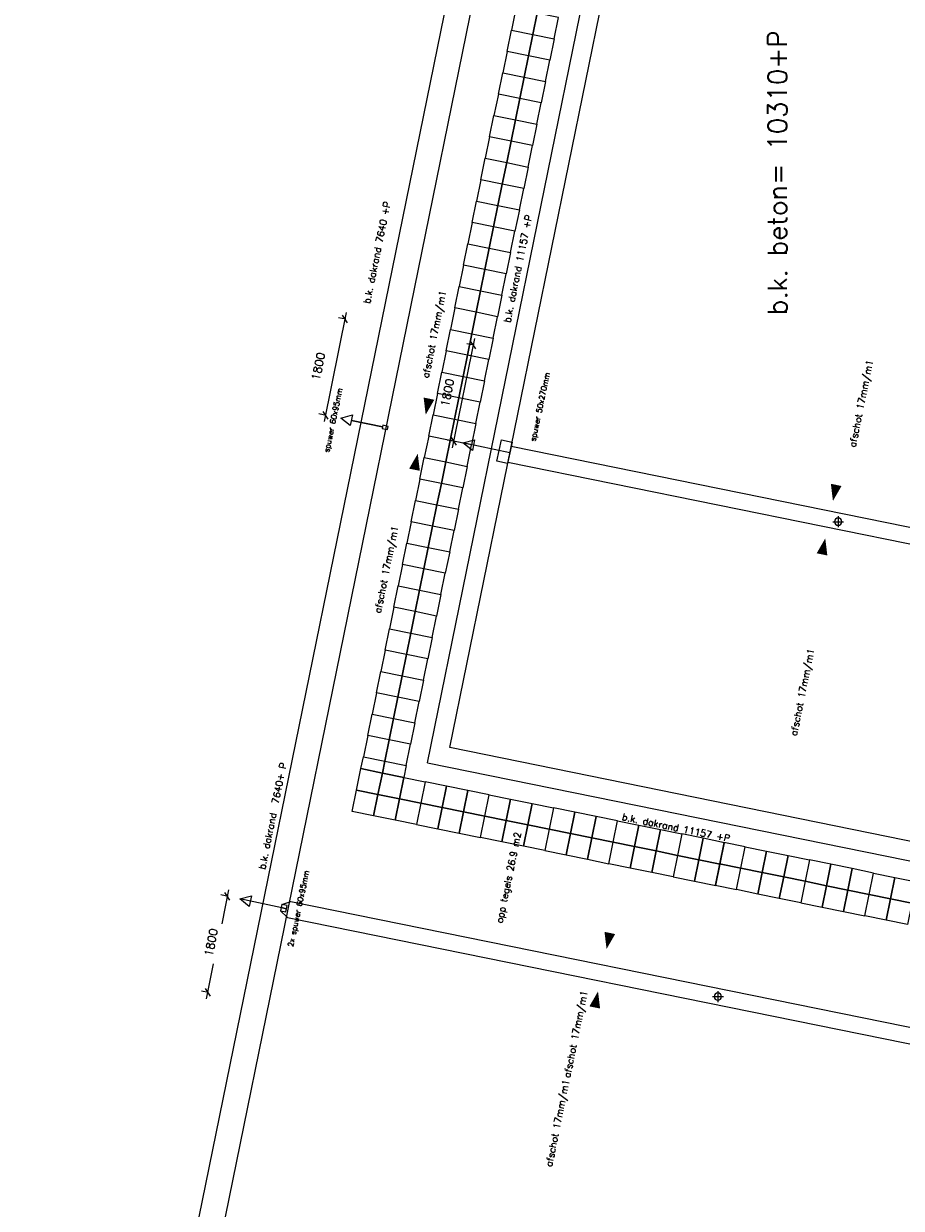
# Model space of a CAD drawing. Extents: x -101594 to 410648, y -2831 to 169921.
# Tile 14 of 31: x 7296 to 23380, y 14954 to 36671. Entities that reach past the tile are written whole.
import ezdxf
from ezdxf.enums import TextEntityAlignment as Align

# ---------------------------------------------------------------- set-up
doc = ezdxf.new("R2010")
doc.units = 0
doc.header["$LTSCALE"] = 50
doc.header["$MEASUREMENT"] = 0
doc.header["$PDSIZE"] = -1
doc.layers.get('0').update_dxf_attribs({"linetype": 'CONTINUOUS'})
doc.layers.get('DEFPOINTS').update_dxf_attribs({"linetype": 'CONTINUOUS'})
for name, color, linetype in [('A--01A1_ACEER', 1, 'CONTINUOUS'), ('A--L21A2_BUITENWAND', 2, 'CONTINUOUS'), ('A--L22A1_BINNENWAND', 1, 'CONTINUOUS'), ('A--L27-A2-_DAKEN', 2, 'CONTINUOUS'), ('A--L27A1_DAKEN', 1, 'CONTINUOUS'), ('A--L52--', 7, 'CONTINUOUS'), ('A--L52--_F123-', 7, 'CONTINUOUS'), ('A--M1$A-_F123-', 1, 'CONTINUOUS'), ('A--T$1A-25_TEKST', 2, 'CONTINUOUS'), ('A--T01A-25_TEKST', 2, 'CONTINUOUS'), ('A--T01A-35_TEKST', 3, 'CONTINUOUS')]:
    doc.layers.add(name, color=color, linetype=linetype)
doc.styles.add('ALFA-0_25', font='ROMANS')
doc.styles.add('B-01', font='SIMPLEX.SHX', dxfattribs={"width": 0.8, "height": 4.5})
doc.styles.add('HIEMSTRA', font='romans.shx')
doc.dimstyles.new('STANDARD$0', dxfattribs={"dimscale": 50, "dimtxt": 2.5, "dimasz": 2, "dimexe": 2, "dimexo": 0, "dimgap": 2, "dimtad": 1, "dimdec": 0, "dimzin": 0, "dimdsep": 46, "dimtxsty": 'ALFA-0_25', "dimblk1": 'OBLIQUE', "dimblk2": 'OBLIQUE', "dimsah": 1, "dimcen": -3, "dimdle": 2, "dimclrd": 1, "dimclre": 1, "dimclrt": 2, "dimadec": 0, "dimazin": 0, "dimtfac": 0.666667, "dimtofl": 0, "dimtmove": 2, "dimatfit": 3, "dimldrblk": 'OBLIQUE', "dimfxl": 1, "dimtvp": 0.833333, "dimtolj": 1, "dimtzin": 0, "dimarcsym": 0})

# ---------------------------------------------------------------- blocks, each defined once
blk = doc.blocks.new('_OBLIQUE')
at = {"color": 0, "linetype": 'ByBlock'}
blk.add_line((-0.5, -0.5), (0.5, 0.5), dxfattribs=at)
blk = doc.blocks.new('*D136')
at = {"color": 1, "linetype": 'ByBlock', "transparency": 16777216}
for p, q in [((15558, 30897), (15151, 28898)), ((15550, 30776), (15417, 30803)), ((15190, 29012), (15057, 29039))]:
    blk.add_line(p, q, dxfattribs=at)
at = {"layer": 'DEFPOINTS', "color": 0, "linetype": 'ByBlock', "transparency": 16777216}
for p in [(15550, 30776), (15175, 29015), (15190, 29012)]:
    blk.add_point(p, dxfattribs=at)
at = {"color": 1, "linetype": 'ByBlock', "transparency": 16777216, "xscale": 120, "yscale": 120, "zscale": 120}
for p, rotation in [((15534, 30779), 78.48629033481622), ((15175, 29015), 258.4862903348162)]:
    blk.add_blockref('_OBLIQUE', p, dxfattribs=dict(at, rotation=rotation))
at = {"color": 2, "linetype": 'ByBlock', "transparency": 16777216, "insert": (15061, 29907), "char_height": 150, "attachment_point": 5, "rotation": 78.4863, "style": 'ALFA-0_25'}
blk.add_mtext('\\A1;1800', dxfattribs=at)
blk = doc.blocks.new('*D139')
at = {"color": 1, "linetype": 'ByBlock', "transparency": 16777216}
for p, q in [((13209, 31375), (12802, 29376)), ((13201, 31254), (13068, 31281)), ((12842, 29490), (12708, 29518))]:
    blk.add_line(p, q, dxfattribs=at)
at = {"layer": 'DEFPOINTS', "color": 0, "linetype": 'ByBlock', "transparency": 16777216}
for p in [(13201, 31254), (12826, 29494), (12842, 29490)]:
    blk.add_point(p, dxfattribs=at)
at = {"color": 1, "linetype": 'ByBlock', "transparency": 16777216, "xscale": 120, "yscale": 120, "zscale": 120}
for p, rotation in [((13185, 31257), 78.48629033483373), ((12826, 29494), 258.4862903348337)]:
    blk.add_blockref('_OBLIQUE', p, dxfattribs=dict(at, rotation=rotation))
at = {"color": 2, "linetype": 'ByBlock', "transparency": 16777216, "insert": (12696, 30389), "char_height": 150, "attachment_point": 5, "rotation": 78.4863, "style": 'ALFA-0_25'}
blk.add_mtext('\\A1;1800', dxfattribs=at)
blk = doc.blocks.new('S050003-')
at = {"layer": 'A--L52--_F123-', "color": 1, "linetype": 'Continuous'}
for points in [[(0, 0), (2, 0)], [(1, 1), (1, -1)]]:
    blk.add_lwpolyline(points, dxfattribs=at)
blk.add_lwpolyline([(0.33, 0, 1), (1.67, 0, 1)], format="xyb", close=True, dxfattribs=at)
blk = doc.blocks.new('*D392')
at = {"layer": 'A--M1$A-_F123-', "color": 1, "lineweight": -2, "transparency": 16777216}
for p, q in [((11044, 20672), (10911, 20699)), ((11052, 20793), (10925, 20169)), ((10645, 18794), (10776, 19437)), ((10685, 18908), (10552, 18935))]:
    blk.add_line(p, q, dxfattribs=at)
at = {"layer": 'DEFPOINTS', "color": 0, "transparency": 16777216}
for p in [(11044, 20672), (10669, 18911), (10685, 18908)]:
    blk.add_point(p, dxfattribs=at)
at = {"layer": 'A--M1$A-_F123-', "color": 1, "lineweight": -2, "transparency": 16777216, "xscale": 120, "yscale": 120, "zscale": 120}
for p, rotation in [((11028, 20675), 78.48629033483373), ((10669, 18911), 258.4862903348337)]:
    blk.add_blockref('_OBLIQUE', p, dxfattribs=dict(at, rotation=rotation))
at = {"layer": 'A--M1$A-_F123-', "color": 2, "transparency": 16777216, "insert": (10730, 19828), "char_height": 150, "attachment_point": 5, "rotation": 78.4863, "style": 'ALFA-0_25'}
blk.add_mtext('\\A1;1800', dxfattribs=at)

msp = doc.modelspace()

# ---------------------------------------------------------------- linework, layer by layer
at = {"layer": 'A--01A1_ACEER', "color": 0}
for p, q in [((7870.8, -532.7), (17604.6, 47252.2)), ((23765.8, 21636.9), (15108.5, 23400.4))]:
    msp.add_line(p, q, dxfattribs=at)
at = {"layer": 'A--L21A2_BUITENWAND'}
for p, q in [((14694.9, 23123.4), (21755.8, 57786)), ((15108.5, 23400.4), (22098.7, 57716.2)), ((7296.4, -997.7), (17237.9, 47806.5)), ((14694.9, 23123.4), (24038.1, 21220.2))]:
    msp.add_line(p, q, dxfattribs=at)
at = {"layer": 'A--L22A1_BINNENWAND'}
for points in [[(16314.5, 36947.1), (16234.7, 36555.1), (16626.6, 36475.3), (16706.4, 36867.3)], [(16706.4, 36867.3), (16626.6, 36475.3), (17018.6, 36395.5), (17098.4, 36787.5)], [(16154.9, 36163.2), (16234.7, 36555.1), (16626.6, 36475.3), (16546.8, 36083.4)], [(16546.8, 36083.4), (16626.6, 36475.3), (17018.6, 36395.5), (16938.8, 36003.6)], [(16154.9, 36163.2), (16075, 35771.2), (16467, 35691.4), (16546.8, 36083.4)], [(16546.8, 36083.4), (16467, 35691.4), (16859, 35611.6), (16938.8, 36003.6)], [(15995.2, 35379.3), (16075, 35771.2), (16467, 35691.4), (16387.2, 35299.5)], [(16387.2, 35299.5), (16467, 35691.4), (16859, 35611.6), (16779.1, 35219.6)], [(15995.2, 35379.3), (15915.4, 34987.3), (16307.4, 34907.5), (16387.2, 35299.5)], [(16387.2, 35299.5), (16307.4, 34907.5), (16699.3, 34827.7), (16779.1, 35219.6)], [(15835.6, 34595.4), (15915.4, 34987.3), (16307.4, 34907.5), (16227.6, 34515.5)], [(16227.6, 34515.5), (16307.4, 34907.5), (16699.3, 34827.7), (16619.5, 34435.7)], [(15835.6, 34595.4), (15755.8, 34203.4), (16147.7, 34123.6), (16227.6, 34515.5)], [(16227.6, 34515.5), (16147.7, 34123.6), (16539.7, 34043.8), (16619.5, 34435.7)], [(15676, 33811.4), (15755.8, 34203.4), (16147.7, 34123.6), (16067.9, 33731.6)], [(16067.9, 33731.6), (16147.7, 34123.6), (16539.7, 34043.8), (16459.9, 33651.8)], [(15676, 33811.4), (15596.1, 33419.5), (15988.1, 33339.7), (16067.9, 33731.6)], [(16067.9, 33731.6), (15988.1, 33339.7), (16380.1, 33259.9), (16459.9, 33651.8)], [(15516.3, 33027.5), (15596.1, 33419.5), (15988.1, 33339.7), (15908.3, 32947.7)], [(15908.3, 32947.7), (15988.1, 33339.7), (16380.1, 33259.9), (16300.2, 32867.9)], [(15516.3, 33027.5), (15436.5, 32635.6), (15828.5, 32555.8), (15908.3, 32947.7)], [(15908.3, 32947.7), (15828.5, 32555.8), (16220.4, 32475.9), (16300.2, 32867.9)], [(15356.7, 32243.6), (15436.5, 32635.6), (15828.5, 32555.8), (15748.7, 32163.8)], [(15748.7, 32163.8), (15828.5, 32555.8), (16220.4, 32475.9), (16140.6, 32084)], [(15356.7, 32243.6), (15276.9, 31851.7), (15668.8, 31771.9), (15748.7, 32163.8)], [(15748.7, 32163.8), (15668.8, 31771.9), (16060.8, 31692), (16140.6, 32084)], [(15197.1, 31459.7), (15276.9, 31851.7), (15668.8, 31771.9), (15589, 31379.9)], [(15589, 31379.9), (15668.8, 31771.9), (16060.8, 31692), (15981, 31300.1)], [(15197.1, 31459.7), (15117.3, 31067.8), (15509.2, 30987.9), (15589, 31379.9)], [(15589, 31379.9), (15509.2, 30987.9), (15901.2, 30908.1), (15981, 31300.1)], [(15037.4, 30675.8), (15117.3, 31067.8), (15509.2, 30987.9), (15429.4, 30596)], [(15429.4, 30596), (15509.2, 30987.9), (15901.2, 30908.1), (15821.4, 30516.2)], [(15037.4, 30675.8), (14957.6, 30283.8), (15349.6, 30204), (15429.4, 30596)], [(15429.4, 30596), (15349.6, 30204), (15741.5, 30124.2), (15821.4, 30516.2)], [(14877.8, 29891.9), (14957.6, 30283.8), (15349.6, 30204), (15269.8, 29812.1)], [(15269.8, 29812.1), (15349.6, 30204), (15741.5, 30124.2), (15661.7, 29732.3)], [(14877.8, 29891.9), (14798, 29499.9), (15189.9, 29420.1), (15269.8, 29812.1)], [(15269.8, 29812.1), (15189.9, 29420.1), (15581.9, 29340.3), (15661.7, 29732.3)], [(14718.2, 29108), (14798, 29499.9), (15189.9, 29420.1), (15110.1, 29028.2)], [(15110.1, 29028.2), (15189.9, 29420.1), (15581.9, 29340.3), (15502.1, 28948.3)], [(14718.2, 29108), (14638.4, 28716), (15030.3, 28636.2), (15110.1, 29028.2)], [(15110.1, 29028.2), (15030.3, 28636.2), (15422.3, 28556.4), (15502.1, 28948.3)], [(14558.5, 28324.1), (14638.4, 28716), (15030.3, 28636.2), (14950.5, 28244.2)], [(14950.5, 28244.2), (15030.3, 28636.2), (15422.3, 28556.4), (15342.5, 28164.4)], [(14558.5, 28324.1), (14478.7, 27932.1), (14870.7, 27852.3), (14950.5, 28244.2)], [(14950.5, 28244.2), (14870.7, 27852.3), (15262.6, 27772.5), (15342.5, 28164.4)], [(14398.9, 27540.2), (14478.7, 27932.1), (14870.7, 27852.3), (14790.9, 27460.3)], [(14790.9, 27460.3), (14870.7, 27852.3), (15262.6, 27772.5), (15182.8, 27380.5)], [(14398.9, 27540.2), (14319.1, 27148.2), (14711.1, 27068.4), (14790.9, 27460.3)], [(14790.9, 27460.3), (14711.1, 27068.4), (15103, 26988.6), (15182.8, 27380.5)], [(14239.3, 26756.2), (14319.1, 27148.2), (14711.1, 27068.4), (14631.2, 26676.4)], [(14631.2, 26676.4), (14711.1, 27068.4), (15103, 26988.6), (15023.2, 26596.6)], [(14239.3, 26756.2), (14159.5, 26364.3), (14551.4, 26284.5), (14631.2, 26676.4)], [(14631.2, 26676.4), (14551.4, 26284.5), (14943.4, 26204.7), (15023.2, 26596.6)], [(14079.7, 25972.3), (14159.5, 26364.3), (14551.4, 26284.5), (14471.6, 25892.5)], [(14471.6, 25892.5), (14551.4, 26284.5), (14943.4, 26204.7), (14863.6, 25812.7)], [(14079.7, 25972.3), (13999.8, 25580.4), (14391.8, 25500.6), (14471.6, 25892.5)], [(14471.6, 25892.5), (14391.8, 25500.6), (14783.7, 25420.7), (14863.6, 25812.7)], [(13920, 25188.4), (13999.8, 25580.4), (14391.8, 25500.6), (14312, 25108.6)], [(14312, 25108.6), (14391.8, 25500.6), (14783.7, 25420.7), (14703.9, 25028.8)], [(13920, 25188.4), (13840.2, 24796.5), (14232.2, 24716.6), (14312, 25108.6)], [(14312, 25108.6), (14232.2, 24716.6), (14624.1, 24636.8), (14703.9, 25028.8)], [(13760.4, 24404.5), (13840.2, 24796.5), (14232.2, 24716.6), (14152.3, 24324.7)], [(14152.3, 24324.7), (14232.2, 24716.6), (14624.1, 24636.8), (14544.3, 24244.9)], [(13760.4, 24404.5), (13680.6, 24012.5), (14072.5, 23932.7), (14152.3, 24324.7)], [(14152.3, 24324.7), (14072.5, 23932.7), (14464.5, 23852.9), (14544.3, 24244.9)], [(13600.8, 23620.6), (13680.6, 24012.5), (14072.5, 23932.7), (13992.7, 23540.8)], [(13992.7, 23540.8), (14072.5, 23932.7), (14464.5, 23852.9), (14384.7, 23461)], [(13600.8, 23620.6), (13520.9, 23228.6), (13912.9, 23148.8), (13992.7, 23540.8)], [(13992.7, 23540.8), (13912.9, 23148.8), (14304.9, 23069), (14384.7, 23461)], [(13477.2, 23014), (13520.9, 23228.6), (13912.9, 23148.8), (13869.2, 22934.2)], [(13869.2, 22934.2), (13912.9, 23148.8), (14304.8, 23069), (14261.1, 22854.4)], [(13397.4, 22622.1), (13477.2, 23014), (13869.2, 22934.2), (13789.4, 22542.3)], [(13789.4, 22542.3), (13869.2, 22934.2), (14261.1, 22854.4), (14181.3, 22462.4)], [(14653.1, 22774.6), (14573.3, 22382.6), (14181.3, 22462.4), (14261.1, 22854.4)], [(13317.6, 22230.1), (13397.4, 22622.1), (13789.4, 22542.3), (13709.6, 22150.3)], [(14653.1, 22774.6), (14573.3, 22382.6), (14965.2, 22302.8), (15045.1, 22694.8)], [(15045.1, 22694.8), (14965.2, 22302.8), (15357.2, 22223), (15437, 22614.9)], [(15749.1, 22143.2), (15829, 22535.1), (15437, 22614.9), (15357.2, 22223)], [(13709.6, 22150.3), (13789.4, 22542.3), (14181.3, 22462.4), (14101.5, 22070.5)], [(14573.3, 22382.6), (14493.5, 21990.7), (14101.5, 22070.5), (14181.3, 22462.4)], [(14573.3, 22382.6), (14493.5, 21990.7), (14885.4, 21910.8), (14965.2, 22302.8)], [(15749.1, 22143.2), (15829, 22535.1), (16220.9, 22455.3), (16141.1, 22063.4)], [(16141.1, 22063.4), (16220.9, 22455.3), (16612.9, 22375.5), (16533.1, 21983.5)], [(17004.8, 22295.7), (16925, 21903.7), (16533.1, 21983.5), (16612.9, 22375.5)], [(14965.2, 22302.8), (14885.4, 21910.8), (15277.4, 21831), (15357.2, 22223)], [(15669.3, 21751.2), (15749.1, 22143.2), (15357.2, 22223), (15277.4, 21831)], [(17004.8, 22295.7), (16925, 21903.7), (17317, 21823.9), (17396.8, 22215.9)], [(17396.8, 22215.9), (17317, 21823.9), (17708.9, 21744.1), (17788.7, 22136.1)], [(15669.3, 21751.2), (15749.1, 22143.2), (16141.1, 22063.4), (16061.3, 21671.4)], [(16061.3, 21671.4), (16141.1, 22063.4), (16533.1, 21983.5), (16453.2, 21591.6)], [(16925, 21903.7), (16845.2, 21511.8), (16453.2, 21591.6), (16533.1, 21983.5)], [(18100.9, 21664.3), (18180.7, 22056.2), (17788.7, 22136.1), (17708.9, 21744.1)], [(18100.9, 21664.3), (18180.7, 22056.2), (18572.7, 21976.4), (18492.8, 21584.5)], [(18492.8, 21584.5), (18572.7, 21976.4), (18964.6, 21896.6), (18884.8, 21504.7)], [(16925, 21903.7), (16845.2, 21511.8), (17237.2, 21432), (17317, 21823.9)], [(17317, 21823.9), (17237.2, 21432), (17629.1, 21352.1), (17708.9, 21744.1)], [(18021.1, 21272.3), (18100.9, 21664.3), (17708.9, 21744.1), (17629.1, 21352.1)], [(19356.6, 21816.8), (19276.8, 21424.8), (18884.8, 21504.7), (18964.6, 21896.6)], [(19356.6, 21816.8), (19276.8, 21424.8), (19668.7, 21345), (19748.5, 21737)], [(19748.5, 21737), (19668.7, 21345), (20060.7, 21265.2), (20140.5, 21657.2)], [(18021.1, 21272.3), (18100.9, 21664.3), (18492.8, 21584.5), (18413, 21192.5)], [(18413, 21192.5), (18492.8, 21584.5), (18884.8, 21504.7), (18805, 21112.7)], [(19276.8, 21424.8), (19196.9, 21032.9), (18805, 21112.7), (18884.8, 21504.7)], [(20440.3, 21187.9), (20520.1, 21579.9), (20128.1, 21659.7), (20048.3, 21267.7)], [(20440.3, 21187.9), (20520.1, 21579.9), (20912.1, 21500), (20832.2, 21108.1)], [(20832.2, 21108.1), (20912.1, 21500), (21304, 21420.2), (21224.2, 21028.3)], [(19276.8, 21424.8), (19196.9, 21032.9), (19588.9, 20953.1), (19668.7, 21345)], [(19668.7, 21345), (19588.9, 20953.1), (19980.8, 20873.2), (20060.7, 21265.2)], [(21696, 21340.4), (21616.2, 20948.5), (21224.2, 21028.3), (21304, 21420.2)], [(21696, 21340.4), (21616.2, 20948.5), (22008.1, 20868.6), (22087.9, 21260.6)], [(20360.5, 20795.9), (20440.3, 21187.9), (20048.3, 21267.7), (19968.5, 20875.8)], [(20360.5, 20795.9), (20440.3, 21187.9), (20832.2, 21108.1), (20752.4, 20716.1)], [(20752.4, 20716.1), (20832.2, 21108.1), (21224.2, 21028.3), (21144.4, 20636.3)], [(22087.9, 21260.6), (22008.1, 20868.6), (22400.1, 20788.8), (22479.9, 21180.8)], [(22792, 20709), (22871.8, 21101), (22479.9, 21180.8), (22400.1, 20788.8)], [(22792, 20709), (22871.8, 21101), (23263.8, 21021.1), (23184, 20629.2)], [(21616.2, 20948.5), (21536.3, 20556.5), (21144.4, 20636.3), (21224.2, 21028.3)], [(21616.2, 20948.5), (21536.3, 20556.5), (21928.3, 20476.7), (22008.1, 20868.6)], [(22008.1, 20868.6), (21928.3, 20476.7), (22320.2, 20396.9), (22400.1, 20788.8)], [(23655.7, 20941.3), (23575.9, 20549.4), (23184, 20629.2), (23263.8, 21021.1)], [(22712.2, 20317.1), (22792, 20709), (22400.1, 20788.8), (22320.2, 20396.9)], [(22712.2, 20317.1), (22792, 20709), (23184, 20629.2), (23104.2, 20237.2)], [(23575.9, 20549.4), (23496.1, 20157.4), (23104.2, 20237.2), (23184, 20629.2)]]:
    msp.add_lwpolyline(points, close=True, dxfattribs=at)
at = {"layer": 'A--L27-A2-_DAKEN'}
for p, q in [((16204.7, 28803.8), (15343.6, 28985.3)), ((12110.5, 20446.5, -0.1), (11255.1, 20626.8, -0.1))]:
    msp.add_line(p, q, dxfattribs=at)
for points in [[(13106.5, 29442), (13106.5, 29442), (13322.8, 29498.6), (13281.6, 29302.9)], [(13301.3, 29396.6), (13301.3, 29396.6), (13874.7, 29280.3), (13874.7, 29280.3)], [(13961.4, 29231.2), (13973.8, 29289.8), (13880.9, 29309.6), (13868.4, 29250.9)], [(15343.6, 28985.3), (15343.6, 28985.3), (15559.9, 29041.9), (15518.7, 28846.2)], [(15967.8, 28649.3), (16050.3, 29040.7), (16246, 28999.5), (16163.5, 28608.1)]]:
    msp.add_lwpolyline(points, close=True, dxfattribs=at)
at = {"layer": 'A--L27-A2-_DAKEN', "elevation": -0.1}
for points in [[(11255.1, 20626.8), (11255.1, 20626.8), (11471.4, 20683.4), (11430.2, 20487.7)], [(12097.9, 20387.7), (12110.4, 20446.3), (12017.5, 20466.1), (12005, 20407.4)], [(12110.4, 20446.3), (12122.9, 20505), (12030, 20524.8), (12017.5, 20466.1)]]:
    msp.add_lwpolyline(points, close=True, dxfattribs=at)
at = {"layer": 'A--L27A1_DAKEN'}
for p, q in [((16229.4, 28928.7), (30305.5, 26061.4)), ((16169.6, 28634.7), (30245.6, 25767.4)), ((12030, 20524.8, -0.1), (12192.3, 20577.8, -0.1)), ((12194.2, 20577.4, -0.1), (28266.3, 17311.2, 0.2)), ((12132.4, 20283.8, -0.1), (12005, 20407.4, -0.1)), ((12132.3, 20283.5, -0.1), (28206.4, 17017.3, 0.2))]:
    msp.add_line(p, q, dxfattribs=at)
for points in [[(15685.4, 34520.5, 0, 0, 0), (16673.8, 39370.8, 0, 200, 0), (16613.9, 39076.8, 0, 0, 0)], [(23154.6, 32968.4, 0, 0, 0), (24142.4, 37818.9, 0, 200, 0), (24082.5, 37524.9, 0, 0, 0)], [(15651.5, 34353.7, 0, 0, 0), (14663.8, 29503.3, 0, 200, 0), (14723.6, 29797.3, 0, 0, 0)], [(23114.7, 32772.4, 0, 0, 0), (22127, 27922, 0, 200, 0), (22186.9, 28216, 0, 0, 0)], [(13529.7, 23937.8, 0, 0, 0), (14518.1, 28788.1, 0, 200, 0), (14458.2, 28494.2, 0, 0, 0)], [(20998.9, 22385.7, 0, 0, 0), (21986.7, 27236.2, 0, 200, 0), (21926.8, 26942.2, 0, 0, 0)], [(18399.1, 21766.2, 0, 0, 0), (17978.6, 19708, 0, 200, 0), (18038.4, 20002, 0, 0, 0)]]:
    msp.add_lwpolyline(points, format="xyseb", dxfattribs=at)
at = {"layer": 'A--L27A1_DAKEN', "elevation": -0.1}
msp.add_lwpolyline([(16654.5, 13201.6, 0, 0, 0), (17821.8, 18930.3, 0, 200, 0), (17761.9, 18636.3, 0, 0, 0)], format="xyseb", dxfattribs=at)

# ---------------------------------------------------------------- block references
at = {"layer": 'A--L52--', "xscale": 100, "yscale": 100, "zscale": 100}
for p in [(22123.4, 27541.9), (19918.8, 18835.4, -0.1)]:
    msp.add_blockref('S050003-', p, dxfattribs=at)

# ---------------------------------------------------------------- texts
at = {"layer": 'A--T$1A-25_TEKST', "style": 'B-01'}
for s, rotation, p in [('spuwer 50x270mm', 77.93034, (16672.2, 29007.5)), ('spuwer 60x95mm', 77.99802, (12891.3, 28805.5)), ('2x spuwer 60x95mm', 77.99802, (12231.6, 19739.3, -0.1))]:
    msp.add_text(s, height=100, rotation=rotation, dxfattribs=at).set_placement(p)
at = {"layer": 'A--T01A-25_TEKST', "style": 'HIEMSTRA'}
for s, rotation, p in [('b.k. dakrand 7640 +P', 78.4863, (14022.5, 33399.4)), ('b.k. dakrand 11157 +P', 78.4863, (16616.4, 33155.3)), ('afschot 17mm/m1', 78.4863, (15042.2, 31764.7)), ('afschot 17mm/m1', 78.4863, (22866.6, 30495)), ('afschot 17mm/m1', 78.4863, (14164, 27453.2)), ('afschot 17mm/m1', 78.4863, (21788.4, 25203.7)), ('b.k. dakrand  7640+ P', 78.4863, (12119, 23112.4, -0.1)), ('b.k. dakrand 11157 +P', 348.4863, (20225.9, 21670.7)), ('afschot 17mm/m1', 78.4863, (17633.6, 18934.4)), ('afschot 17mm/m1', 78.4863, (17301.8, 17304.1, -0.1))]:
    msp.add_text(s, height=125, rotation=rotation, dxfattribs=at).set_placement(p, align=Align.RIGHT)
msp.add_text('opp tegels 26.9 m2', height=125, rotation=78.28945, dxfattribs=at).set_placement((16069.9, 20173.5))
at = {"layer": 'A--T01A-35_TEKST', "style": 'HIEMSTRA'}
msp.add_text('b.k. beton= 10310+P', height=350, rotation=90, dxfattribs=at).set_placement((21284.6, 31330.4))

# ---------------------------------------------------------------- dimensions: what is measured, and where the dimension line sits
at = {"layer": 'A--M1$A-_F123-'}
for base, p1, p2, picture, middle in [((12826.1, 29493.6), (13200.9, 31254.2), (12841.6, 29490.5), '*D139', (12696.4, 30388.6)), ((15174.9, 29015.2), (15549.7, 30775.8), (15190.4, 29012), '*D136', (15061.1, 29906.8)), ((10669.1, 18911.2), (11044, 20671.8), (10684.7, 18908), '*D392', (10730, 19828))]:
    dim = msp.add_linear_dim(base=base, p1=p1, p2=p2, angle=258.48629, dimstyle='STANDARD$0', override={"dimscale": 60}, dxfattribs=at)
    dim.commit()
    dim.dimension.update_dxf_attribs({"geometry": picture, "text_midpoint": middle, "dimtype": 161})

doc.saveas('drawing.dxf')
